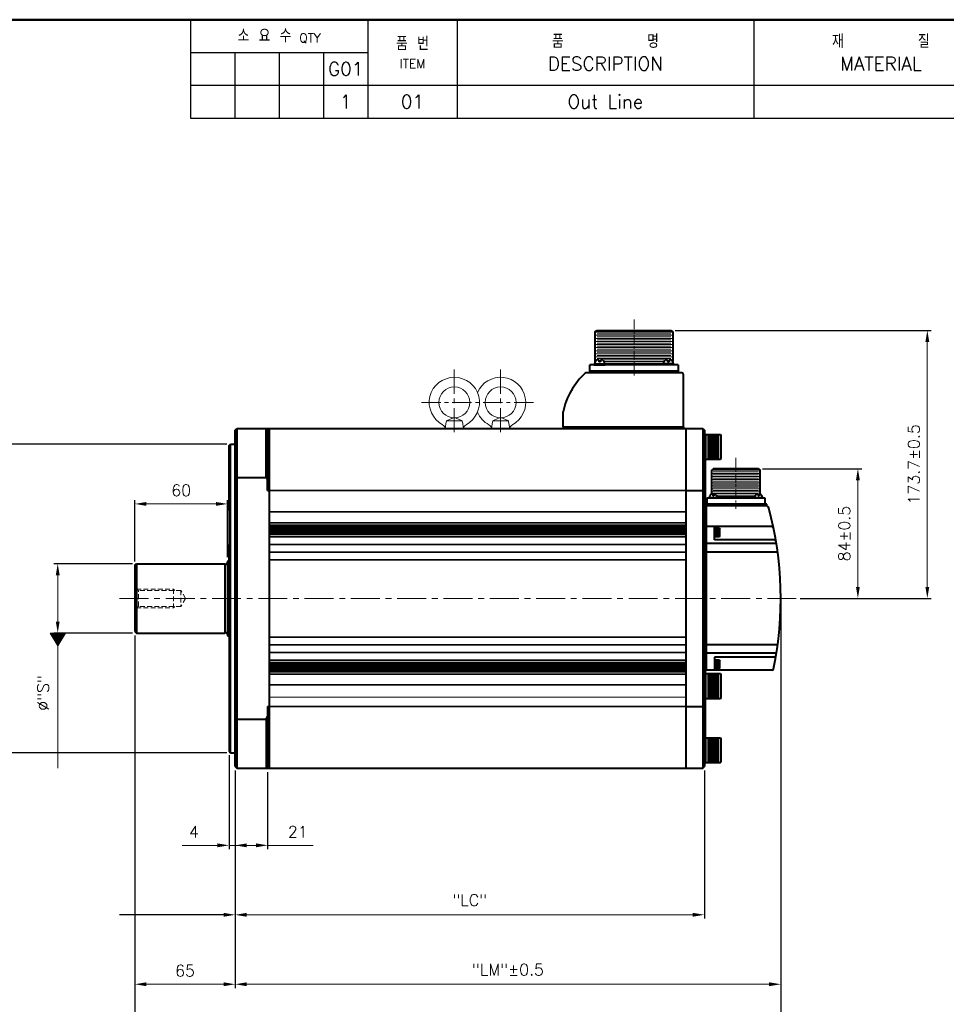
# Model space of a CAD drawing. Header units: inches. Extents: x 0 to 1485, y 0 to 1050.
# Tile 3 of 4: x 505 to 1106, y 412 to 1050. Entities that reach past the tile are written whole.
import ezdxf
from ezdxf import colors
from ezdxf.entities.mleader import LeaderData, LeaderLine
from ezdxf.math import Vec2, Vec3

# ---------------------------------------------------------------- set-up
doc = ezdxf.new("R2010")
doc.units = ezdxf.units.IN
doc.header["$LTSCALE"] = 0.25
doc.linetypes.add('CENTER', pattern=[2, 1.25, -0.25, 0.25, -0.25])
doc.linetypes.add('HIDDEN', pattern=[0.375, 0.25, -0.125])
doc.layers.get('0').update_dxf_attribs({"lineweight": 35})
doc.styles.add('GSG1', font='romans.shx', dxfattribs={"bigfont": 'GSG1.shx'})
doc.dimstyles.new('도면 치수', dxfattribs={"dimscale": 0, "dimtxt": 7.5, "dimasz": 7.5, "dimexe": 2.5, "dimexo": 2.5, "dimgap": 5, "dimtad": 1, "dimdec": 8, "dimdsep": 46, "dimtxsty": 'GSG1', "dimcen": 0, "dimclrd": 3, "dimclre": 3, "dimclrt": 2, "dimadec": 5, "dimazin": 2, "dimtfac": 1, "dimtdec": 8, "dimtmove": 0, "dimatfit": 2, "dimfxl": 0, "dimtolj": 1, "dimtzin": 0, "dimlwd": 15, "dimarcsym": 0})

# ---------------------------------------------------------------- blocks, each defined once
blk = doc.blocks.new('*D2')
at = {"color": 3, "lineweight": -2, "ltscale": 0.5}
for p, q in [((641, 573.5), (641, 512.5)), ((645, 563.5), (645, 512.5))]:
    blk.add_line(p, q, dxfattribs=at)
at = {"color": 3, "lineweight": 15, "ltscale": 0.5}
for p, q in [((633.5, 515), (610.64, 515)), ((645, 515), (641, 515)), ((652.5, 515), (660, 515))]:
    blk.add_line(p, q, dxfattribs=at)
for points in [[(633.5, 516.25), (633.5, 513.75), (641, 515)], [(652.5, 516.25), (652.5, 513.75), (645, 515)]]:
    blk.add_solid(points, dxfattribs=at)
at = {"color": 2, "lineweight": 15, "ltscale": 0.5, "insert": (618.32, 523.75), "char_height": 7.5, "attachment_point": 5, "style": 'GSG1'}
blk.add_mtext('\\A1;4', dxfattribs=at)
blk = doc.blocks.new('*D3')
at = {"color": 3, "lineweight": -2, "ltscale": 0.5}
for p, q in [((645, 563.5), (645, 512.5)), ((666, 562.5), (666, 512.5))]:
    blk.add_line(p, q, dxfattribs=at)
at = {"color": 3, "lineweight": 15, "ltscale": 0.5}
for p, q in [((645, 515), (658.5, 515)), ((666, 515), (695.57, 515))]:
    blk.add_line(p, q, dxfattribs=at)
blk.add_solid([(658.5, 516.25), (658.5, 513.75), (666, 515)], dxfattribs=at)
at = {"color": 2, "lineweight": 15, "ltscale": 0.5, "insert": (685.57, 523.75), "char_height": 7.5, "attachment_point": 5, "style": 'GSG1'}
blk.add_mtext('\\A1;21', dxfattribs=at)
blk = doc.blocks.new('_None')
blk = doc.blocks.new('*D4')
at = {"color": 3, "lineweight": -2, "ltscale": 0.5}
for p, q in [((645, 563.5), (645, 467.5)), ((949, 563.5), (949, 467.5))]:
    blk.add_line(p, q, dxfattribs=at)
at = {"color": 3, "lineweight": 15, "ltscale": 0.5}
blk.add_line((652.5, 470), (941.5, 470), dxfattribs=at)
for points in [[(652.5, 471.25), (652.5, 468.75), (645, 470)], [(941.5, 471.25), (941.5, 468.75), (949, 470)]]:
    blk.add_solid(points, dxfattribs=at)
at = {"color": 2, "lineweight": 15, "ltscale": 0.5, "insert": (797, 479.46), "char_height": 7.5, "attachment_point": 5, "style": 'GSG1'}
blk.add_mtext('\\A1;"LC"', dxfattribs=at)
blk = doc.blocks.new('*D5')
at = {"color": 3, "lineweight": -2, "ltscale": 0.5}
for p, q in [((998.5, 672.5), (998.5, 422.5)), ((645, 563.5), (645, 422.5))]:
    blk.add_line(p, q, dxfattribs=at)
at = {"color": 3, "lineweight": 15, "ltscale": 0.5}
blk.add_line((652.5, 425), (991, 425), dxfattribs=at)
for points in [[(652.5, 426.25), (652.5, 423.75), (645, 425)], [(991, 426.25), (991, 423.75), (998.5, 425)]]:
    blk.add_solid(points, dxfattribs=at)
at = {"color": 2, "lineweight": 15, "ltscale": 0.5, "insert": (821.75, 434.46), "char_height": 7.5, "attachment_point": 5, "style": 'GSG1'}
blk.add_mtext('\\A1;"LM"%%P0.5', dxfattribs=at)
blk = doc.blocks.new('*D6')
at = {"color": 3, "lineweight": -2, "ltscale": 0.5}
for p, q in [((998.5, 672.5), (998.5, 375.56)), ((580, 651), (580, 375.56))]:
    blk.add_line(p, q, dxfattribs=at)
at = {"color": 3, "lineweight": 15, "ltscale": 0.5}
blk.add_line((587.5, 378.06), (991, 378.06), dxfattribs=at)
for points in [[(587.5, 379.31), (587.5, 376.81), (580, 378.06)], [(991, 379.31), (991, 376.81), (998.5, 378.06)]]:
    blk.add_solid(points, dxfattribs=at)
at = {"color": 2, "lineweight": 15, "ltscale": 0.5, "insert": (789.25, 387.53), "char_height": 7.5, "attachment_point": 5, "style": 'GSG1'}
blk.add_mtext('\\A1;"L"%%P0.5', dxfattribs=at)
blk = doc.blocks.new('*D7')
at = {"color": 3, "lineweight": -2, "ltscale": 0.5}
for p, q in [((986.7, 759), (1051, 759)), ((1011, 675), (1051, 675))]:
    blk.add_line(p, q, dxfattribs=at)
at = {"color": 3, "lineweight": 15, "ltscale": 0.5}
blk.add_line((1048.5, 682.5), (1048.5, 751.5), dxfattribs=at)
for points in [[(1047.25, 751.5), (1049.75, 751.5), (1048.5, 759)], [(1047.25, 682.5), (1049.75, 682.5), (1048.5, 675)]]:
    blk.add_solid(points, dxfattribs=at)
at = {"color": 2, "lineweight": 15, "ltscale": 0.5, "insert": (1039.75, 717), "char_height": 7.5, "attachment_point": 5, "rotation": 90, "style": 'GSG1'}
blk.add_mtext('\\A1;84%%P0.5', dxfattribs=at)
blk = doc.blocks.new('*D8')
at = {"color": 3, "lineweight": -2, "ltscale": 0.5}
for p, q in [((578.5, 697.5), (527.5, 697.5)), ((578.5, 652.5), (527.5, 652.5))]:
    blk.add_line(p, q, dxfattribs=at)
at = {"color": 3, "lineweight": 15, "ltscale": 0.5}
for p, q in [((530, 690), (530, 660)), ((530, 652.5), (530, 597.68))]:
    blk.add_line(p, q, dxfattribs=at)
for points in [[(528.75, 690), (531.25, 690), (530, 697.5)], [(528.75, 660), (531.25, 660), (530, 652.5)]]:
    blk.add_solid(points, dxfattribs=at)
at = {"color": 2, "lineweight": 15, "ltscale": 0.5, "insert": (520.54, 613.75), "char_height": 7.5, "attachment_point": 5, "rotation": 90, "style": 'GSG1'}
blk.add_mtext('\\A1;%%C"S"', dxfattribs=at)
blk = doc.blocks.new('*D9')
at = {"color": 3, "lineweight": -2, "ltscale": 0.5}
for p, q in [((639.5, 775), (482.5, 775)), ((639.5, 575), (482.5, 575))]:
    blk.add_line(p, q, dxfattribs=at)
at = {"color": 3, "lineweight": 15, "ltscale": 0.5}
blk.add_line((485, 767.5), (485, 582.5), dxfattribs=at)
for points in [[(483.75, 767.5), (486.25, 767.5), (485, 775)], [(483.75, 582.5), (486.25, 582.5), (485, 575)]]:
    blk.add_solid(points, dxfattribs=at)
at = {"color": 2, "lineweight": 15, "ltscale": 0.5, "insert": (473.87, 675), "char_height": 7.5, "attachment_point": 5, "rotation": 90, "style": 'GSG1'}
blk.add_mtext('\\A1;%%C200{\\H0.7x;\\S 0^ -0.046;}', dxfattribs=at)
blk = doc.blocks.new('*D10')
at = {"color": 3, "lineweight": -2, "ltscale": 0.5}
for p, q in [((580, 651), (580, 422.5)), ((645, 563.5), (645, 422.5))]:
    blk.add_line(p, q, dxfattribs=at)
at = {"color": 3, "lineweight": 15, "ltscale": 0.5}
blk.add_line((637.5, 425), (587.5, 425), dxfattribs=at)
for points in [[(587.5, 426.25), (587.5, 423.75), (580, 425)], [(637.5, 426.25), (637.5, 423.75), (645, 425)]]:
    blk.add_solid(points, dxfattribs=at)
at = {"color": 2, "lineweight": 15, "ltscale": 0.5, "insert": (612.5, 433.75), "char_height": 7.5, "attachment_point": 5, "style": 'GSG1'}
blk.add_mtext('\\A1;65', dxfattribs=at)
blk = doc.blocks.new('*D11')
at = {"color": 3, "lineweight": -2, "ltscale": 0.5}
for p, q in [((930.07, 848.7), (1096, 848.7)), ((1011, 675), (1096, 675))]:
    blk.add_line(p, q, dxfattribs=at)
at = {"color": 3, "lineweight": 15, "ltscale": 0.5}
blk.add_line((1093.5, 682.5), (1093.5, 841.2), dxfattribs=at)
for points in [[(1092.25, 841.2), (1094.75, 841.2), (1093.5, 848.7)], [(1092.25, 682.5), (1094.75, 682.5), (1093.5, 675)]]:
    blk.add_solid(points, dxfattribs=at)
at = {"color": 2, "lineweight": 15, "ltscale": 0.5, "insert": (1084.75, 761.85), "char_height": 7.5, "attachment_point": 5, "rotation": 90, "style": 'GSG1'}
blk.add_mtext('\\A1;173.7%%P0.5', dxfattribs=at)
blk = doc.blocks.new('*D12')
at = {"color": 3, "lineweight": -2, "ltscale": 0.5}
for p, q in [((580, 699), (580, 738.75)), ((640, 701.67), (640, 738.75))]:
    blk.add_line(p, q, dxfattribs=at)
at = {"color": 3, "lineweight": 15, "ltscale": 0.5}
blk.add_line((587.5, 736.25), (632.5, 736.25), dxfattribs=at)
for points in [[(587.5, 737.5), (587.5, 735), (580, 736.25)], [(632.5, 737.5), (632.5, 735), (640, 736.25)]]:
    blk.add_solid(points, dxfattribs=at)
at = {"color": 2, "lineweight": 15, "ltscale": 0.5, "insert": (610, 745), "char_height": 7.5, "attachment_point": 5, "style": 'GSG1'}
blk.add_mtext('\\A1;60', dxfattribs=at)

msp = doc.modelspace()

# ---------------------------------------------------------------- linework, layer by layer
at = {"color": 0, "lineweight": -3}
for p, q in [((615.99999738, 1049.9999995), (615.99999738, 986.2499995)), ((730.99999738, 1049.9999995), (730.99999738, 986.2499995)), ((788.74999738, 1049.9999995), (788.74999738, 986.2499995)), ((615.99999738, 1028.7499995), (730.99999738, 1028.7499995)), ((644.74999738, 1028.7499995), (644.74999738, 986.2499995)), ((673.49999738, 1028.7499995), (673.49999738, 986.2499995)), ((702.24999738, 1028.7499995), (702.24999738, 986.2499995)), ((615.99999738, 1007.4999995), (1484.99999738, 1007.4999995)), ((615.99999738, 986.2499995), (1484.99999738, 986.2499995))]:
    msp.add_line(p, q, dxfattribs=at)
at = {"lineweight": -3}
msp.add_line((980.99999738, 1049.9999995), (980.99999738, 986.2499995), dxfattribs=at)
at = {"color": 3, "linetype": 'CENTER', "lineweight": 15, "ltscale": 20}
for p, q in [((903.44999738, 855.6999995), (903.44999738, 819.2999995)), ((969.49999738, 765.9999995), (969.49999738, 732.9999995))]:
    msp.add_line(p, q, dxfattribs=at)
at = {"lineweight": 40}
for p, q in [((878.07499738, 847.6999995), (879.32499738, 848.6999995)), ((879.32499738, 848.6999995), (927.57499738, 848.6999995)), ((927.57499738, 848.6999995), (928.57499738, 847.6999995)), ((878.07499738, 847.6999995), (878.07499738, 828.0994308)), ((928.57499738, 847.6999995), (928.57499738, 828.54097195)), ((874.87499738, 822.1999995), (874.87499738, 826.2999995)), ((932.02499738, 826.2999995), (874.87499738, 826.2999995)), ((877.69999738, 826.2999995), (884.69999738, 826.2999995)), ((929.19999738, 826.2999995), (922.19999738, 826.2999995)), ((932.02499738, 826.2999995), (932.02499738, 822.1999995)), ((934.44999738, 821.1999995), (872.46613061, 821.1999995)), ((932.02499738, 822.1999995), (874.87499738, 822.1999995)), ((874.87499738, 822.1999995), (874.87499738, 821.1999995)), ((932.02499738, 821.1999995), (874.87499738, 821.1999995)), ((932.02499738, 822.1999995), (932.02499738, 821.1999995)), ((935.44999738, 786.1999995), (935.44999738, 820.1999995)), ((857.44999738, 786.1999995), (857.44999738, 795.84365026)), ((644.99999738, 783.9999995), (645.99999738, 784.9999995)), ((645.99999738, 784.9999995), (666.99999738, 784.9999995)), ((645.99999738, 784.9999995), (645.99999738, 564.9999995)), ((664.99999738, 753.26237871), (664.99999738, 784.9999995)), ((665.99999738, 744.9999995), (665.99999738, 784.9999995)), ((666.99999738, 784.9999995), (936.99999738, 784.9999995)), ((666.99999738, 784.9999995), (666.99999738, 564.9999995)), ((857.44999738, 786.1999995), (935.44999738, 786.1999995)), ((857.44999738, 786.1999995), (857.44999738, 784.9999995)), ((879.24999738, 786.1999995), (935.14999738, 786.1999995)), ((935.44999738, 786.1999995), (935.44999738, 784.9999995)), ((936.99999738, 784.9999995), (936.99999738, 564.9999995)), ((936.99999738, 784.9999995), (947.99999738, 784.9999995)), ((947.99999738, 784.9999995), (948.99999738, 783.9999995)), ((947.99999738, 784.9999995), (947.99999738, 564.9999995)), ((644.99999738, 565.9999995), (644.99999738, 783.9999995)), ((948.99999738, 783.9999995), (948.99999738, 565.9999995)), ((948.99999738, 781.29388283), (959.49999738, 781.29388283)), ((948.99999738, 781.29388283), (948.99999738, 765.29388283)), ((949.99999738, 765.29388283), (949.99999738, 781.29388283)), ((950.99999738, 780.29388283), (958.49999738, 780.29388283)), ((950.99999738, 779.79388283), (958.49999738, 779.79388283)), ((950.99999738, 779.29388283), (958.49999738, 779.29388283)), ((950.99999738, 778.79388283), (958.49999738, 778.79388283)), ((959.49999738, 781.29388283), (959.49999738, 765.29388283)), ((959.49999738, 781.29388283), (959.99999738, 780.79388283)), ((959.99999738, 765.79388283), (959.99999738, 780.79388283)), ((640.99999738, 773.9999995), (641.99999738, 774.9999995)), ((640.99999738, 731.9999995), (640.99999738, 773.9999995)), ((641.99999738, 774.9999995), (644.99999738, 774.9999995)), ((641.99999738, 574.9999995), (641.99999738, 774.9999995)), ((950.99999738, 778.29388283), (958.49999738, 778.29388283)), ((950.99999738, 777.79388283), (958.49999738, 777.79388283)), ((950.99999738, 777.29388283), (958.49999738, 777.29388283)), ((950.99999738, 776.79388283), (958.49999738, 776.79388283)), ((950.99999738, 776.29388283), (958.49999738, 776.29388283)), ((950.99999738, 775.79388283), (958.49999738, 775.79388283)), ((950.99999738, 775.29388283), (958.49999738, 775.29388283)), ((950.99999738, 774.79388283), (958.49999738, 774.79388283)), ((950.99999738, 774.29388283), (958.49999738, 774.29388283)), ((950.99999738, 774.29388283), (958.49999738, 774.29388283)), ((950.99999738, 773.79388283), (958.49999738, 773.79388283)), ((950.99999738, 773.29388283), (958.49999738, 773.29388283)), ((950.99999738, 772.79388283), (958.49999738, 772.79388283)), ((950.99999738, 772.29388283), (958.49999738, 772.29388283)), ((950.99999738, 771.79388283), (958.49999738, 771.79388283)), ((950.99999738, 771.29388283), (958.49999738, 771.29388283)), ((950.99999738, 771.29388283), (958.49999738, 771.29388283)), ((950.99999738, 770.79388283), (958.49999738, 770.79388283)), ((950.99999738, 770.29388283), (958.49999738, 770.29388283)), ((950.99999738, 769.79388283), (958.49999738, 769.79388283)), ((950.99999738, 769.29388283), (958.49999738, 769.29388283)), ((950.99999738, 768.79388283), (958.49999738, 768.79388283)), ((950.99999738, 768.29388283), (958.49999738, 768.29388283)), ((950.99999738, 767.79388283), (958.49999738, 767.79388283)), ((950.99999738, 767.29388283), (958.49999738, 767.29388283)), ((950.99999738, 766.79388283), (958.49999738, 766.79388283)), ((950.99999738, 766.29388283), (958.49999738, 766.29388283)), ((959.49999738, 765.29388283), (959.99999738, 765.79388283)), ((948.99999738, 765.29388283), (959.49999738, 765.29388283)), ((949.49999738, 765.29388283), (949.49999738, 626.2499995)), ((645.99999738, 753.26237871), (664.99999738, 753.26237871)), ((664.99999738, 753.26237871), (665.99999738, 751.52450574)), ((665.99999738, 744.9999995), (666.99999738, 744.9999995)), ((936.99999738, 744.9999995), (947.99999738, 744.9999995)), ((949.49999738, 734.9999995), (949.49999738, 628.5999995)), ((989.39999738, 735.9999995), (950.49999738, 735.9999995)), ((988.82533263, 734.9999995), (950.49999738, 734.9999995)), ((950.49999738, 635.4999995), (950.49999738, 734.9999995)), ((950.49999738, 628.4999995), (950.49999738, 734.4999995)), ((988.44999738, 739.9999995), (950.54999738, 739.9999995)), ((950.54999738, 739.9999995), (950.54999738, 735.9999995)), ((950.54999738, 735.9999995), (988.44999738, 735.9999995)), ((989.39999738, 734.9999995), (950.99999738, 734.9999995)), ((988.44999738, 735.9999995), (988.44999738, 739.9999995)), ((989.39999738, 734.9999995), (989.39999738, 735.9999995)), ((640.99999738, 732.4999995), (640.99999738, 575.9999995)), ((949.49999738, 721.4999995), (950.49999738, 721.4999995)), ((992.83022785, 721.4999995), (950.49999738, 721.4999995)), ((955.49999738, 712.9999995), (955.49999738, 721.4999995)), ((955.49999738, 720.4999995), (955.49999738, 714.9999995)), ((640.99999738, 699.53602926), (640.99999738, 709.9999995)), ((995.67729145, 710.52815734), (950.49999738, 710.52815734)), ((994.42306091, 712.9999995), (955.49999738, 712.9999995)), ((949.49999738, 705.0999995), (950.49999738, 705.0999995)), ((995.61483254, 704.9999995), (950.49999738, 704.9999995)), ((579.99999738, 696.4999995), (580.99999738, 697.4999995)), ((579.99999738, 696.4999995), (579.99999738, 653.4999995)), ((580.99999738, 697.4999995), (580.99999738, 652.4999995)), ((580.99999738, 697.4999995), (638.28585453, 697.4999995)), ((638.28585453, 697.4999995), (638.28585453, 652.4999995)), ((639.99999738, 699.17205903), (640.99999738, 699.53602926)), ((639.99999738, 699.17205903), (639.99999738, 650.82793996)), ((579.99999738, 653.4999995), (580.99999738, 652.4999995)), ((580.99999738, 652.4999995), (638.28585453, 652.4999995)), ((639.99999738, 650.82793996), (640.99999738, 650.46396973)), ((949.49999738, 645.0999995), (950.49999738, 645.0999995)), ((995.61483254, 644.9999995), (950.49999738, 644.9999995)), ((995.67729145, 639.47184165), (950.49999738, 639.47184165)), ((994.42306091, 636.9999995), (955.49999738, 636.9999995)), ((955.49999738, 636.9999995), (955.49999738, 628.4999995)), ((948.99999738, 626.2499995), (959.49999738, 626.2499995)), ((948.99999738, 626.2499995), (948.99999738, 610.2499995)), ((949.49999738, 628.5999995), (950.49999738, 628.5999995)), ((949.99999738, 610.2499995), (949.99999738, 626.2499995)), ((992.83022785, 628.4999995), (950.49999738, 628.4999995)), ((950.99999738, 625.2499995), (958.49999738, 625.2499995)), ((959.49999738, 626.2499995), (959.49999738, 610.2499995)), ((959.49999738, 626.2499995), (959.99999738, 625.7499995)), ((959.99999738, 610.7499995), (959.99999738, 625.7499995)), ((950.99999738, 624.7499995), (958.49999738, 624.7499995)), ((950.99999738, 624.2499995), (958.49999738, 624.2499995)), ((950.99999738, 623.7499995), (958.49999738, 623.7499995)), ((950.99999738, 623.2499995), (958.49999738, 623.2499995)), ((950.99999738, 622.7499995), (958.49999738, 622.7499995)), ((950.99999738, 622.2499995), (958.49999738, 622.2499995)), ((950.99999738, 621.7499995), (958.49999738, 621.7499995)), ((950.99999738, 621.2499995), (958.49999738, 621.2499995)), ((950.99999738, 620.7499995), (958.49999738, 620.7499995)), ((950.99999738, 620.2499995), (958.49999738, 620.2499995)), ((950.99999738, 619.7499995), (958.49999738, 619.7499995)), ((950.99999738, 619.2499995), (958.49999738, 619.2499995)), ((950.99999738, 619.2499995), (958.49999738, 619.2499995)), ((950.99999738, 618.7499995), (958.49999738, 618.7499995)), ((950.99999738, 618.2499995), (958.49999738, 618.2499995)), ((950.99999738, 617.7499995), (958.49999738, 617.7499995)), ((950.99999738, 617.2499995), (958.49999738, 617.2499995)), ((950.99999738, 616.7499995), (958.49999738, 616.7499995)), ((950.99999738, 616.2499995), (958.49999738, 616.2499995)), ((950.99999738, 616.2499995), (958.49999738, 616.2499995)), ((950.99999738, 615.7499995), (958.49999738, 615.7499995)), ((950.99999738, 615.2499995), (958.49999738, 615.2499995)), ((950.99999738, 614.7499995), (958.49999738, 614.7499995)), ((950.99999738, 614.2499995), (958.49999738, 614.2499995)), ((950.99999738, 613.7499995), (958.49999738, 613.7499995)), ((950.99999738, 613.2499995), (958.49999738, 613.2499995)), ((950.99999738, 612.7499995), (958.49999738, 612.7499995)), ((948.99999738, 610.2499995), (959.49999738, 610.2499995)), ((949.49999738, 610.2499995), (949.49999738, 574.4999995)), ((950.99999738, 612.2499995), (958.49999738, 612.2499995)), ((950.99999738, 611.7499995), (958.49999738, 611.7499995)), ((950.99999738, 611.2499995), (958.49999738, 611.2499995)), ((959.49999738, 610.2499995), (959.99999738, 610.7499995)), ((665.99999738, 604.9999995), (665.99999738, 564.9999995)), ((665.99999738, 604.9999995), (666.99999738, 604.9999995)), ((936.99999738, 604.9999995), (947.99999738, 604.9999995)), ((645.99999738, 596.73762028), (664.99999738, 596.73762028)), ((664.99999738, 596.73762028), (665.99999738, 598.47549325)), ((664.99999738, 596.73762028), (664.99999738, 564.9999995)), ((948.99999738, 584.70611617), (948.99999738, 568.70611617)), ((948.99999738, 584.20611617), (948.99999738, 569.20611617)), ((949.49999738, 584.70611617), (959.49999738, 584.70611617)), ((949.99999738, 568.70611617), (949.99999738, 584.70611617)), ((950.99999738, 583.70611617), (958.49999738, 583.70611617)), ((950.99999738, 583.20611617), (958.49999738, 583.20611617)), ((950.99999738, 582.70611617), (958.49999738, 582.70611617)), ((950.99999738, 582.20611617), (958.49999738, 582.20611617)), ((950.99999738, 581.70611617), (958.49999738, 581.70611617)), ((950.99999738, 581.20611617), (958.49999738, 581.20611617)), ((950.99999738, 580.70611617), (958.49999738, 580.70611617)), ((959.49999738, 584.70611617), (959.49999738, 568.70611617)), ((959.49999738, 584.70611617), (959.99999738, 584.20611617)), ((959.99999738, 569.20611617), (959.99999738, 584.20611617)), ((640.99999738, 575.9999995), (641.99999738, 574.9999995)), ((641.99999738, 574.9999995), (644.99999738, 574.9999995)), ((948.99999738, 574.4999995), (949.49999738, 574.4999995)), ((950.99999738, 580.20611617), (958.49999738, 580.20611617)), ((950.99999738, 579.70611617), (958.49999738, 579.70611617)), ((950.99999738, 579.20611617), (958.49999738, 579.20611617)), ((950.99999738, 578.70611617), (958.49999738, 578.70611617)), ((950.99999738, 578.20611617), (958.49999738, 578.20611617)), ((950.99999738, 577.70611617), (958.49999738, 577.70611617)), ((950.99999738, 577.70611617), (958.49999738, 577.70611617)), ((950.99999738, 577.20611617), (958.49999738, 577.20611617)), ((950.99999738, 576.70611617), (958.49999738, 576.70611617)), ((950.99999738, 576.20611617), (958.49999738, 576.20611617)), ((950.99999738, 575.70611617), (958.49999738, 575.70611617)), ((950.99999738, 575.20611617), (958.49999738, 575.20611617)), ((950.99999738, 574.70611617), (958.49999738, 574.70611617)), ((950.99999738, 574.70611617), (958.49999738, 574.70611617)), ((950.99999738, 574.20611617), (958.49999738, 574.20611617)), ((948.99999738, 568.70611617), (959.49999738, 568.70611617)), ((950.99999738, 573.70611617), (958.49999738, 573.70611617)), ((950.99999738, 573.20611617), (958.49999738, 573.20611617)), ((950.99999738, 572.70611617), (958.49999738, 572.70611617)), ((950.99999738, 572.20611617), (958.49999738, 572.20611617)), ((950.99999738, 571.70611617), (958.49999738, 571.70611617)), ((950.99999738, 571.20611617), (958.49999738, 571.20611617)), ((950.99999738, 570.70611617), (958.49999738, 570.70611617)), ((950.99999738, 570.20611617), (958.49999738, 570.20611617)), ((950.99999738, 569.70611617), (958.49999738, 569.70611617)), ((959.49999738, 568.70611617), (959.99999738, 569.20611617)), ((644.99999738, 565.9999995), (645.99999738, 564.9999995)), ((645.99999738, 564.9999995), (666.99999738, 564.9999995)), ((666.99999738, 564.9999995), (936.99999738, 564.9999995)), ((936.99999738, 564.9999995), (947.99999738, 564.9999995)), ((947.99999738, 564.9999995), (948.99999738, 565.9999995))]:
    msp.add_line(p, q, dxfattribs=at)
at = {"lineweight": 15}
for p, q in [((878.07499738, 847.4999995), (928.57499738, 847.4999995)), ((878.07499738, 845.4999995), (928.57499738, 845.4999995)), ((878.07499738, 843.4999995), (928.57499738, 843.4999995)), ((879.62499738, 846.4999995), (927.27499738, 846.4999995)), ((879.62499738, 844.4999995), (927.27499738, 844.4999995)), ((879.62499738, 842.4999995), (927.27499738, 842.4999995)), ((878.07499738, 841.4999995), (928.57499738, 841.4999995)), ((878.07499738, 839.4999995), (928.57499738, 839.4999995)), ((878.07499738, 837.4999995), (928.57499738, 837.4999995)), ((879.62499738, 840.4999995), (927.27499738, 840.4999995)), ((879.62499738, 838.4999995), (927.27499738, 838.4999995)), ((879.62499738, 836.4999995), (927.27499738, 836.4999995)), ((878.07499738, 835.4999995), (928.57499738, 835.4999995)), ((878.07499738, 833.4999995), (928.57499738, 833.4999995)), ((878.07499738, 831.4999995), (928.57499738, 831.4999995)), ((879.62499738, 834.4999995), (927.27499738, 834.4999995)), ((879.62499738, 832.4999995), (927.27499738, 832.4999995)), ((879.62499738, 830.4999995), (927.27499738, 830.4999995)), ((882.89004477, 829.4999995), (924.00994998, 829.4999995)), ((884.10296754, 828.4999995), (922.79702722, 828.4999995)), ((884.51512946, 827.4999995), (922.38486529, 827.4999995))]:
    msp.add_line(p, q, dxfattribs=at)
at = {"color": 0, "lineweight": 40}
for p, q in [((880.66153584, 829.66538411), (880.05742351, 829.66538411)), ((880.66153584, 829.66538411), (880.66153584, 828.31923026)), ((881.73845892, 829.66538411), (881.73845892, 828.31923026)), ((882.34257124, 829.66538411), (881.73845892, 829.66538411)), ((924.55742351, 829.66538411), (925.16153584, 829.66538411)), ((925.16153584, 829.66538411), (925.16153584, 828.31923026)), ((926.23845892, 829.66538411), (926.23845892, 828.31923026)), ((926.23845892, 829.66538411), (926.84257124, 829.66538411)), ((877.69999738, 826.97307642), (884.69999738, 826.97307642)), ((877.69999738, 826.97307642), (877.69999738, 826.2999995)), ((881.73845892, 828.31923026), (880.66153584, 828.31923026)), ((884.69999738, 826.97307642), (884.69999738, 826.2999995)), ((929.19999738, 826.97307642), (922.19999738, 826.97307642)), ((922.19999738, 826.97307642), (922.19999738, 826.2999995)), ((925.16153584, 828.31923026), (926.23845892, 828.31923026)), ((929.19999738, 826.97307642), (929.19999738, 826.2999995)), ((952.19999738, 740.4999995), (957.39999738, 740.4999995)), ((981.59999738, 740.4999995), (986.79999738, 740.4999995)), ((950.44999738, 735.9999995), (988.54999738, 735.9999995)), ((958.79999738, 720.4999995), (955.49999738, 720.4999995)), ((958.79999738, 714.9999995), (955.49999738, 714.9999995)), ((955.99999738, 714.9999995), (955.99999738, 720.4999995)), ((958.29999738, 719.4999995), (956.49999738, 719.4999995)), ((958.29999738, 718.9999995), (956.49999738, 718.9999995)), ((958.29999738, 718.4999995), (956.49999738, 718.4999995)), ((958.29999738, 717.9999995), (956.49999738, 717.9999995)), ((958.29999738, 717.4999995), (956.49999738, 717.4999995)), ((958.29999738, 716.9999995), (956.49999738, 716.9999995)), ((958.29999738, 716.4999995), (956.49999738, 716.4999995)), ((958.29999738, 715.9999995), (956.49999738, 715.9999995)), ((958.79999738, 720.4999995), (958.99999738, 720.15358933)), ((958.79999738, 714.9999995), (958.79999738, 720.4999995)), ((958.79999738, 714.9999995), (958.99999738, 715.34640966)), ((958.99999738, 715.34640966), (958.99999738, 720.15358933)), ((958.79999738, 634.9999995), (955.49999738, 634.9999995)), ((955.99999738, 629.4999995), (955.99999738, 634.9999995)), ((958.29999738, 633.9999995), (956.49999738, 633.9999995)), ((958.29999738, 633.4999995), (956.49999738, 633.4999995)), ((958.29999738, 632.9999995), (956.49999738, 632.9999995)), ((958.29999738, 632.4999995), (956.49999738, 632.4999995)), ((958.29999738, 631.9999995), (956.49999738, 631.9999995)), ((958.79999738, 634.9999995), (958.99999738, 634.65358933)), ((958.79999738, 629.4999995), (958.79999738, 634.9999995)), ((958.99999738, 629.84640966), (958.99999738, 634.65358933)), ((958.79999738, 629.4999995), (955.49999738, 629.4999995)), ((958.29999738, 631.4999995), (956.49999738, 631.4999995)), ((958.29999738, 630.9999995), (956.49999738, 630.9999995)), ((958.29999738, 630.4999995), (956.49999738, 630.4999995)), ((958.79999738, 629.4999995), (958.99999738, 629.84640966))]:
    msp.add_line(p, q, dxfattribs=at)
at = {"color": 3, "linetype": 'CENTER', "lineweight": 15, "ltscale": 50}
for p, q in [((786.99999738, 823.2999995), (786.99999738, 780.6999995)), ((816.99999738, 823.2999995), (816.99999738, 780.6999995))]:
    msp.add_line(p, q, dxfattribs=at)
at = {"color": 3, "linetype": 'CENTER', "lineweight": 15, "ltscale": 40}
msp.add_line((765.69999738, 801.9999995), (838.29999738, 801.9999995), dxfattribs=at)
at = {"color": 7, "lineweight": 15, "ltscale": 40}
for p, q in [((782.34631812, 790.22155341), (785.2812051, 791.61817966)), ((788.71878965, 791.61817966), (791.65367664, 790.22155341)), ((812.34631812, 790.22155341), (815.2812051, 791.61817966)), ((818.71878965, 791.61817966), (821.65367664, 790.22155341)), ((780.99910717, 784.9999995), (781.79120843, 789.49222896)), ((782.04412238, 789.9999995), (791.95587237, 789.9999995)), ((793.00088758, 784.9999995), (792.20878632, 789.49222896)), ((810.99910717, 784.9999995), (811.79120843, 789.49222896)), ((812.04412238, 789.9999995), (821.95587237, 789.9999995)), ((823.00088758, 784.9999995), (822.20878632, 789.49222896))]:
    msp.add_line(p, q, dxfattribs=at)
at = {"lineweight": 40, "ltscale": 0.5}
for p, q in [((953.79999738, 757.9999995), (954.79999738, 758.9999995)), ((953.79999738, 742.46509142), (953.79999738, 757.9999995)), ((984.19999738, 758.9999995), (954.79999738, 758.9999995)), ((984.19999738, 758.9999995), (985.19999738, 757.9999995)), ((985.19999738, 742.46509142), (985.19999738, 757.9999995)), ((955.49999738, 634.9999995), (955.49999738, 629.4999995))]:
    msp.add_line(p, q, dxfattribs=at)
at = {"lineweight": 15, "ltscale": 0.5}
for p, q in [((953.79999738, 757.9999995), (985.19999738, 757.9999995)), ((953.79999738, 755.9999995), (985.19999738, 755.9999995)), ((953.79999738, 753.9999995), (985.19999738, 753.9999995)), ((984.19999738, 756.9999995), (954.79999738, 756.9999995)), ((984.19999738, 754.9999995), (954.79999738, 754.9999995)), ((984.19999738, 752.9999995), (954.79999738, 752.9999995)), ((953.79999738, 751.9999995), (985.19999738, 751.9999995)), ((953.79999738, 749.9999995), (985.19999738, 749.9999995)), ((953.79999738, 747.9999995), (985.19999738, 747.9999995)), ((984.19999738, 750.9999995), (954.79999738, 750.9999995)), ((984.19999738, 748.9999995), (954.79999738, 748.9999995)), ((984.19999738, 746.9999995), (954.79999738, 746.9999995)), ((953.79999738, 745.9999995), (985.19999738, 745.9999995)), ((953.79999738, 743.9999995), (985.19999738, 743.9999995)), ((984.19999738, 744.9999995), (954.79999738, 744.9999995)), ((984.19999738, 742.9999995), (954.79999738, 742.9999995)), ((956.64296554, 741.9999995), (982.35702922, 741.9999995)), ((981.76153096, 740.9999995), (957.2384638, 740.9999995)), ((666.99999738, 610.95910573), (936.99999738, 610.95910573))]:
    msp.add_line(p, q, dxfattribs=at)
for p, q in [((666.99999738, 744.9999995), (936.99999738, 744.9999995)), ((666.99999738, 730.9999995), (936.99999738, 730.9999995)), ((666.99999738, 723.9999995), (936.99999738, 723.9999995)), ((666.99999738, 722.4999995), (936.99999738, 722.4999995)), ((666.99999738, 721.4999995), (936.99999738, 721.4999995)), ((666.99999738, 720.4999995), (936.99999738, 720.4999995)), ((666.99999738, 719.4999995), (936.99999738, 719.4999995)), ((666.99999738, 718.4999995), (936.99999738, 718.4999995)), ((666.99999738, 717.4999995), (936.99999738, 717.4999995)), ((666.99999738, 716.4999995), (936.99999738, 716.4999995)), ((666.99999738, 714.9999995), (936.99999738, 714.9999995)), ((666.99999738, 709.9999995), (936.99999738, 709.9999995)), ((666.99999738, 704.9999995), (936.99999738, 704.9999995)), ((666.99999738, 699.9999995), (936.99999738, 699.9999995)), ((666.99999738, 649.9999995), (936.99999738, 649.9999995)), ((666.99999738, 644.9999995), (936.99999738, 644.9999995)), ((666.99999738, 639.9999995), (936.99999738, 639.9999995)), ((666.99999738, 634.9999995), (936.99999738, 634.9999995)), ((666.99999738, 633.4999995), (936.99999738, 633.4999995)), ((666.99999738, 632.4999995), (936.99999738, 632.4999995)), ((666.99999738, 631.4999995), (936.99999738, 631.4999995)), ((666.99999738, 630.4999995), (936.99999738, 630.4999995)), ((666.99999738, 629.4999995), (936.99999738, 629.4999995)), ((666.99999738, 628.4999995), (936.99999738, 628.4999995)), ((666.99999738, 627.4999995), (936.99999738, 627.4999995)), ((666.99999738, 625.9999995), (936.99999738, 625.9999995)), ((666.99999738, 618.9999995), (936.99999738, 618.9999995)), ((666.99999738, 604.9999995), (936.99999738, 604.9999995))]:
    msp.add_line(p, q)
at = {"color": 0, "linetype": 'Continuous', "lineweight": 40}
for p, q in [((952.19999738, 740.4999995), (952.19999738, 739.9999995)), ((954.39999738, 742.4999995), (953.95122822, 742.4999995)), ((954.39999738, 742.4999995), (954.39999738, 741.4999995)), ((955.19999738, 741.4999995), (954.39999738, 741.4999995)), ((955.19999738, 742.4999995), (955.19999738, 741.4999995)), ((955.64876653, 742.4999995), (955.19999738, 742.4999995)), ((957.39999738, 740.4999995), (957.39999738, 739.9999995)), ((981.59999738, 740.4999995), (981.59999738, 739.9999995)), ((983.79999738, 742.4999995), (983.35122822, 742.4999995)), ((983.79999738, 742.4999995), (983.79999738, 741.4999995)), ((984.59999738, 741.4999995), (983.79999738, 741.4999995)), ((984.59999738, 742.4999995), (984.59999738, 741.4999995)), ((985.04876653, 742.4999995), (984.59999738, 742.4999995)), ((986.79999738, 740.4999995), (986.79999738, 739.9999995))]:
    msp.add_line(p, q, dxfattribs=at)
at = {"color": 4, "linetype": 'HIDDEN', "lineweight": 15, "ltscale": 50}
for p, q in [((579.99999738, 681.4999995), (582.33826597, 680.1499995)), ((609.84999738, 680.1499995), (582.33826597, 680.1499995)), ((582.33826597, 669.8499995), (582.33826597, 680.1499995)), ((612.82335126, 674.9999995), (609.84999738, 680.1499995)), ((609.84999738, 680.1499995), (609.84999738, 669.8499995)), ((612.82335126, 674.9999995), (609.84999738, 669.8499995)), ((579.99999738, 668.4999995), (582.33826597, 669.8499995)), ((609.84999738, 669.8499995), (582.33826597, 669.8499995))]:
    msp.add_line(p, q, dxfattribs=at)
at = {"color": 3, "linetype": 'HIDDEN', "lineweight": 15, "ltscale": 50}
for p, q in [((580.86602278, 680.9999995), (604.99999738, 680.9999995)), ((604.99999738, 680.9999995), (604.99999738, 668.9999995)), ((604.99999738, 680.9999995), (605.84999738, 680.1499995)), ((580.86602278, 668.9999995), (604.99999738, 668.9999995)), ((604.99999738, 668.9999995), (605.84999738, 669.8499995))]:
    msp.add_line(p, q, dxfattribs=at)
at = {"color": 3, "linetype": 'CENTER', "lineweight": 15, "ltscale": 60}
msp.add_line((569.99999738, 674.9999995), (1008.49999738, 674.9999995), dxfattribs=at)
at = {"color": 1, "linetype": 'Continuous', "lineweight": 15}
for p, q in [((525.00418291, 652.4999995), (529.99999738, 644.34933299)), ((525.00418291, 652.4999995), (534.99581185, 652.4999995)), ((525.06989905, 652.39278367), (531.1831072, 646.27957553)), ((525.37516218, 652.4999995), (531.33985396, 646.53530772)), ((525.72307337, 651.3271304), (531.02636043, 646.02384333)), ((525.78764114, 652.4999995), (531.49660072, 646.79103991)), ((526.20012009, 652.4999995), (531.65334749, 647.0467721)), ((526.61259905, 652.4999995), (531.81009425, 647.3025043)), ((527.02507801, 652.4999995), (531.96684101, 647.55823649)), ((527.43755696, 652.4999995), (532.12358777, 647.81396868)), ((527.85003592, 652.4999995), (532.28033454, 648.06970088)), ((528.26251487, 652.4999995), (532.4370813, 648.32543307)), ((528.67499383, 652.4999995), (532.59382806, 648.58116526)), ((529.08747278, 652.4999995), (532.75057483, 648.83689745)), ((529.49995174, 652.4999995), (532.90732159, 649.09262965)), ((529.9124307, 652.4999995), (533.06406835, 649.34836184)), ((534.99581185, 652.4999995), (529.99999738, 644.34933299)), ((530.32490965, 652.4999995), (533.22081511, 649.60409403)), ((530.73738861, 652.4999995), (533.37756188, 649.85982623)), ((531.14986756, 652.4999995), (533.53430864, 650.11555842)), ((531.56234652, 652.4999995), (533.6910554, 650.37129061)), ((531.97482547, 652.4999995), (533.84780217, 650.6270228)), ((532.38730443, 652.4999995), (534.00454893, 650.882755)), ((532.79978339, 652.4999995), (534.16129569, 651.13848719)), ((533.21226234, 652.4999995), (534.31804245, 651.39421938)), ((533.6247413, 652.4999995), (534.47478922, 651.64995158)), ((534.03722025, 652.4999995), (534.63153598, 651.90568377)), ((534.44969921, 652.4999995), (534.78828274, 652.16141596)), ((534.86217816, 652.4999995), (534.94502951, 652.41714815)), ((526.37624769, 650.26147712), (530.86961367, 645.76811114)), ((527.02942201, 649.19582384), (530.71286691, 645.51237895)), ((527.68259633, 648.13017057), (530.55612015, 645.25664675)), ((528.33577065, 647.06451729), (530.39937338, 645.00091456)), ((528.98894497, 645.99886402), (530.24262662, 644.74518237)), ((529.64211929, 644.93321074), (530.08587986, 644.48945017))]:
    msp.add_line(p, q, dxfattribs=at)
at = {"color": 3, "lineweight": 15, "ltscale": 0.5}
msp.add_line((529.99999738, 652.4999995), (529.99999738, 564.9999995), dxfattribs=at)
at = {"color": 1, "lineweight": 50}
msp.add_lwpolyline([(-0.00000262, -0.0000005), (1484.99999738, -0.0000005), (1484.99999738, 1049.9999995), (-0.00000262, 1049.9999995)], close=True, dxfattribs=at)
at = {"color": 7, "lineweight": 15, "ltscale": 40}
for centre in [(786.99999738, 801.9999995), (816.99999738, 801.9999995)]:
    msp.add_circle(centre, 10, dxfattribs=at)
at = {"color": 0, "lineweight": 40}
for centre, radius, start, end in [((880.57052693, 826.97801075), 2.73591862, 100.8094531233, 180.1033351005), ((881.82946782, 826.97801075), 2.73591862, 359.8966648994, 79.1905468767), ((925.07052693, 826.97801075), 2.73591862, 100.8094531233, 180.1033351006), ((926.32946782, 826.97801075), 2.73591862, 359.8966648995, 79.1905468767), ((954.33239076, 740.503665), 2.03239669, 100.8094531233, 180.1033351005), ((955.26760399, 740.503665), 2.03239669, 359.8966648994, 79.1905468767), ((983.73239076, 740.503665), 2.03239669, 100.8094531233, 180.1033351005), ((984.66760399, 740.503665), 2.03239669, 359.8966648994, 79.1905468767)]:
    msp.add_arc(centre, radius, start, end, dxfattribs=at)
at = {"color": 7, "lineweight": 15, "ltscale": 40}
for centre, radius, start, end in [((786.99999738, 801.9999995), 16.3, 297.7957642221, 242.2042357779), ((816.99999738, 801.9999995), 16.3, 297.7957642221, 156.9619839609), ((786.99999738, 788.00628914), 4, 64.5515995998, 115.4484004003), ((816.99999738, 801.9999995), 16.3, 203.0380160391, 242.2042357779), ((816.99999738, 788.00628914), 4, 64.5515995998, 115.4484004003), ((777.99999738, 784.92692127), 3, 1.3958293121, 62.2042357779), ((782.77601619, 789.31858079), 1, 115.4484004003, 170), ((791.22397857, 789.31858079), 1, 10, 64.5515995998), ((795.99999738, 784.92692127), 3, 117.7957642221, 178.6041706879), ((807.99999738, 784.92692127), 3, 1.3958293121, 62.2042357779), ((812.77601619, 789.31858079), 1, 115.4484004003, 170), ((821.22397857, 789.31858079), 1, 10, 64.5515995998), ((825.99999738, 784.92692127), 3, 117.7957642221, 178.6041706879)]:
    msp.add_arc(centre, radius, start, end, dxfattribs=at)
at = {"lineweight": 40}
for centre, radius, start, end in [((903.44999738, 786.1999995), 47, 132.3426054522, 168.1597261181), ((872.46613061, 820.1999995), 1, 90, 132.3426054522), ((934.44999738, 820.1999995), 1, 0, 90), ((950.49999738, 734.9999995), 1, 90, 180), ((950.99999738, 734.4999995), 0.5, 90, 180), ((988.82533263, 732.9999995), 2, 15.0753838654, 90), ((773.49999738, 674.9999995), 225, 348.2802396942, 15.0753838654), ((992.83022785, 720.4999995), 1, 11.7197603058, 90), ((994.42306091, 711.9999995), 1, 9.5076081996, 90), ((995.61483254, 703.9999995), 1, 7.4386365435, 90), ((638.99999738, 698.1999995), 1, 224.4270040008, 0), ((638.99999738, 651.7999995), 1, 0, 135.5729959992), ((995.61483254, 645.9999995), 1, 270, 352.5613634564), ((994.42306091, 637.9999995), 1, 270, 350.4923918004), ((992.83022785, 629.4999995), 1, 270, 348.2802396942)]:
    msp.add_arc(centre, radius, start, end, dxfattribs=at)

# ---------------------------------------------------------------- texts
at = {"color": 2, "lineweight": -3, "char_height": 8.75, "attachment_point": 5, "style": 'GSG1'}
for s, insert, width in [('소 요 수{\\H0.8333x; \\H0.8x;QTY}', (673.49999738, 1039.3749995), 112.5), ('품 번\\P{\\H0.6667x;ITEM}', (759.87499738, 1028.7499995), 50), ('G01', (716.62499738, 1018.1249995), 25), ('1', (716.62499738, 996.8749995), 25), ('01', (759.87499738, 996.8749995), 50), ('Out Line', (884.87499738, 996.8749995), 187.5)]:
    msp.add_mtext(s, dxfattribs=dict(at, insert=insert, width=width))
at = {"lineweight": -3, "char_height": 8.75, "width": 162.5, "attachment_point": 5, "style": 'GSG1'}
for s, insert in [('{\\C2;품         명   \\PDESCRIPTION}', (884.87499738, 1028.7499995)), ('{\\C2;재        질\\PMATERIAL}', (1063.37499738, 1028.7499995))]:
    msp.add_mtext(s, dxfattribs=dict(at, insert=insert))

# ---------------------------------------------------------------- dimensions: what is measured, and where the dimension line sits
at = {"lineweight": 15, "ltscale": 0.5}
for base, p1, p2, text, picture, middle in [((1093.4999973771, 848.6999994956), (1008.4999973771, 674.9999994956), (927.5749973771, 848.6999994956), '<>%%P0.5', '*D11', (1084.7499973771, 761.8499994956)), ((484.9999973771, 574.9999994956), (641.9999973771, 774.9999994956), (641.9999973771, 574.9999994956), '%%C<>{\\H0.7x;\\S 0^ -0.046;}', '*D9', (473.8749973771, 674.9999994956)), ((1048.4999973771, 758.9999994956), (1008.4999973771, 674.9999994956), (984.1999973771, 758.9999994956), '<>%%P0.5', '*D7', (1039.7499973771, 716.9999994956))]:
    dim = msp.add_linear_dim(base=base, p1=p1, p2=p2, angle=90, text=text, dimstyle='도면 치수', override={"dimscale": 1}, dxfattribs=at)
    dim.commit()
    dim.dimension.update_dxf_attribs({"geometry": picture, "text_midpoint": middle})
for base, p1, p2, override, picture, middle in [((639.9999973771, 736.2499994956), (579.9999973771, 696.4999994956), (639.9999973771, 699.1720590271), {"dimscale": 1}, '*D12', (609.9999973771, 736.2499994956)), ((644.99999738, 514.9999995), (640.99999738, 575.9999995), (644.99999738, 565.9999995), {"dimscale": 1}, '*D2', (618.32142595, 514.9999995)), ((665.9999973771, 514.9999994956), (644.9999973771, 565.9999994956), (665.9999973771, 564.9999994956), {"dimscale": 1, "dimblk1": 'None', "dimsah": 1}, '*D3', (685.5714259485, 514.9999994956))]:
    dim = msp.add_linear_dim(base=base, p1=p1, p2=p2, dimstyle='도면 치수', override=override, dxfattribs=at)
    dim.commit()
    dim.dimension.update_dxf_attribs({"geometry": picture, "text_midpoint": middle, "dimtype": 160})
dim = msp.add_linear_dim(base=(529.99999738, 652.4999995), p1=(580.99999738, 697.4999995), p2=(580.99999738, 652.4999995), angle=90, text='%%C"S"', dimstyle='도면 치수', override={"dimscale": 1}, dxfattribs=at)
dim.commit()
dim.dimension.update_dxf_attribs({"geometry": '*D8', "text_midpoint": (529.99999738, 613.7499995), "dimtype": 160})
for base, p1, p2, text, picture, middle in [((998.49999738, 378.0627698), (579.99999738, 653.4999995), (998.49999738, 674.9999995), '"L"%%P0.5', '*D6', (789.24999738, 387.52705552)), ((998.49999738, 424.9999995), (644.99999738, 565.9999995), (998.49999738, 674.9999995), '"LM"%%P0.5', '*D5', (821.74999738, 434.46428521)), ((948.99999738, 469.9999995), (644.99999738, 565.9999995), (948.99999738, 565.9999995), '"LC"', '*D4', (796.99999738, 479.46428521))]:
    dim = msp.add_linear_dim(base=base, p1=p1, p2=p2, text=text, dimstyle='도면 치수', override={"dimscale": 1}, dxfattribs=at)
    dim.commit()
    dim.dimension.update_dxf_attribs({"geometry": picture, "text_midpoint": middle})
dim = msp.add_linear_dim(base=(579.9999973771, 424.9999994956), p1=(644.9999973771, 565.9999994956), p2=(579.9999973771, 653.4999994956), dimstyle='도면 치수', override={"dimscale": 1}, dxfattribs=at)
dim.commit()
dim.dimension.update_dxf_attribs({"geometry": '*D10', "text_midpoint": (612.4999973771, 433.7499994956)})

# ---------------------------------------------------------------- leaders
at = {"color": 7, "linetype": 'Continuous', "lineweight": 15}
ml = msp.add_multileader_mtext('Standard', dxfattribs=at)
ml.set_content('', color=2, style='GSG1')
ml.set_leader_properties(color=3)
ml.build(insert=Vec2(0, 0))
ml.multileader.update_dxf_attribs({"has_dogleg": 0, "text_left_attachment_type": 5, "text_right_attachment_type": 6, "dogleg_length": 0, "arrow_head_size": 7.5})
ctx = ml.context
ctx.base_point, ctx.char_height, ctx.arrow_head_size, ctx.landing_gap_size, ctx.plane_origin = Vec3(569.99999738, 469.9999995), 10, 7.5, 0, Vec3(517.24554228, 469.9999995)
ctx.left_attachment, ctx.right_attachment, ctx.text_align_type = 5, 6, 2
notes = []
notes.append((ctx, [(0, (1, 1, 0), (569.99999738, 469.9999995), (0, 1), 0, [(0, [(644.99999738, 469.9999995)], 0, [])])]))
ctx.mtext.insert, ctx.mtext.alignment, ctx.mtext.flow_direction = Vec3(569.99999738, 479.9999995), 3, 5
for ctx, leaders in notes:
    for number, flags, end, landing, length, lines in leaders:
        leader = LeaderData()
        leader.index, (leader.has_last_leader_line, leader.has_dogleg_vector, leader.attachment_direction) = number, flags
        leader.last_leader_point, leader.dogleg_vector, leader.dogleg_length = Vec3(end), Vec3(landing), length
        for number, points, colour, breaks in lines:
            line = LeaderLine()
            line.index, line.vertices, line.color, line.breaks = number, Vec3.list(points), colors.encode_raw_color(colour), breaks
            leader.lines.append(line)
        ctx.leaders.append(leader)

doc.saveas('drawing.dxf')
